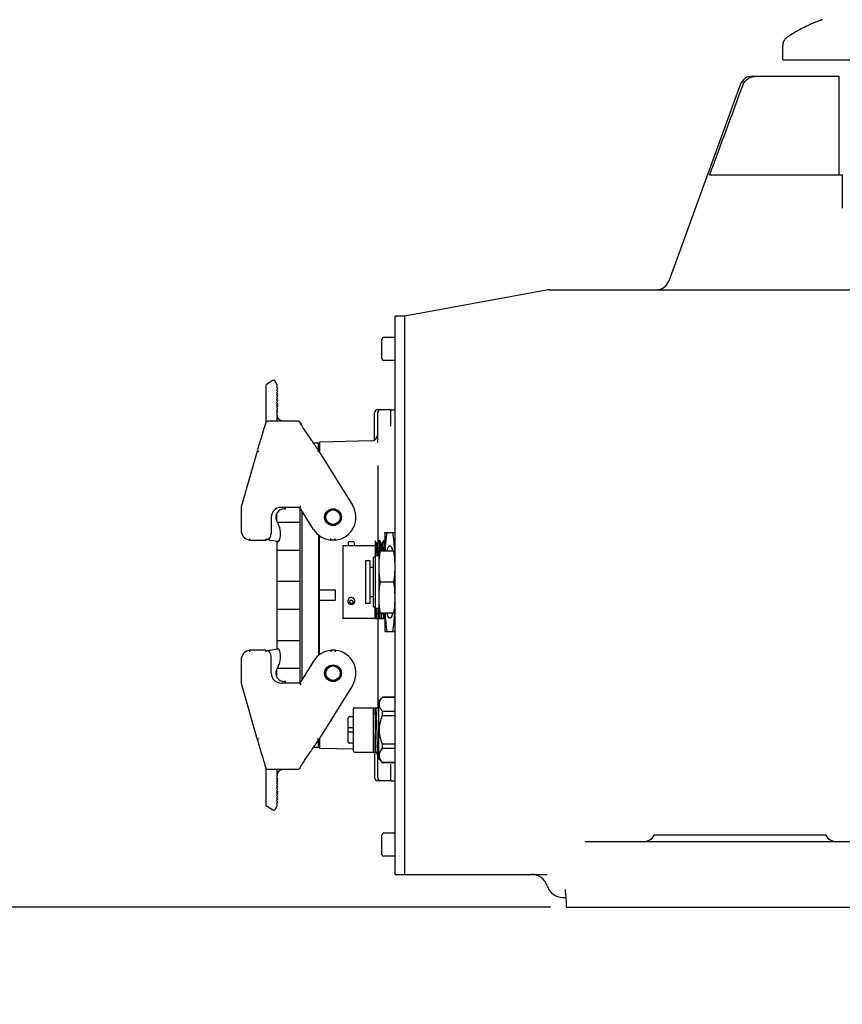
# Model space of a CAD drawing. Header units: millimetres. Extents: x 4086 to 10416, y 123 to 1549.
# Tile 85 of 99: x 9330 to 9372, y 1029 to 1079. Entities that reach past the tile are written whole.
import ezdxf

# ---------------------------------------------------------------- set-up
doc = ezdxf.new("R2010")
doc.units = ezdxf.units.MM
doc.layers.add('尺寸标注', color=7, linetype='Continuous')
doc.layers.add('运动范围', color=7, linetype='Continuous')
doc.styles.add('思源黑', font='SourceHanSansCN-Normal.ttf')
doc.dimstyles.new('尺寸标注_1_6比例中六', dxfattribs={"dimtxt": 10, "dimasz": 8, "dimexe": 2, "dimexo": 1.5, "dimgap": 1, "dimtad": 1, "dimdec": 1, "dimlfac": 6, "dimdsep": 46, "dimtxsty": '思源黑', "dimcen": 0.09, "dimadec": 0, "dimazin": 0, "dimtp": 0.01, "dimtm": 0.01, "dimtfac": 1, "dimtdec": 1, "dimtofl": 0, "dimtmove": 0, "dimatfit": 3, "dimfxl": 1, "dimtolj": 1, "dimarcsym": 0})

# ---------------------------------------------------------------- blocks, each defined once
blk = doc.blocks.new('*D861')
at = {"layer": 'Defpoints', "color": 0}
for p in [(9400.932, 1109.18), (9192.214, 1034.189), (9358.492, 1034.189)]:
    blk.add_point(p, dxfattribs=at)
at = {"layer": '尺寸标注', "color": 0, "lineweight": -2}
for p, q in [((9399.432, 1109.18), (9190.214, 1109.18)), ((9192.214, 1101.18), (9192.214, 1042.189)), ((9356.992, 1034.189), (9190.214, 1034.189))]:
    blk.add_line(p, q, dxfattribs=at)
at = {"layer": '尺寸标注', "color": 0}
for points in [[(9193.547, 1101.18), (9190.881, 1101.18), (9192.214, 1109.18)], [(9190.881, 1042.189), (9193.547, 1042.189), (9192.214, 1034.189)]]:
    blk.add_solid(points, dxfattribs=at)
at = {"layer": '尺寸标注', "color": 0, "insert": (9186.036, 1073.161), "char_height": 10, "attachment_point": 5, "rotation": 90, "style": '思源黑'}
blk.add_mtext('\\A1;450', dxfattribs=at)
blk = doc.blocks.new('*D865')
at = {"layer": 'Defpoints', "color": 0}
for p in [(9217.918, 1160.008), (9391.263, 1031.051), (9217.918, 869.238)]:
    blk.add_point(p, dxfattribs=at)
at = {"layer": '尺寸标注', "color": 0, "lineweight": -2}
for p, q in [((9217.918, 1158.508), (9217.918, 867.238)), ((9391.263, 1029.551), (9391.263, 867.238)), ((9383.263, 869.238), (9225.918, 869.238))]:
    blk.add_line(p, q, dxfattribs=at)
at = {"layer": '尺寸标注', "color": 0}
for points in [[(9225.918, 870.572), (9225.918, 867.905), (9217.918, 869.238)], [(9383.263, 867.905), (9383.263, 870.572), (9391.263, 869.238)]]:
    blk.add_solid(points, dxfattribs=at)
at = {"layer": '尺寸标注', "color": 0, "insert": (9304.794, 875.416), "char_height": 10, "attachment_point": 5, "style": '思源黑'}
blk.add_mtext('\\A1;1040.2', dxfattribs=at)
blk = doc.blocks.new('*D867')
at = {"layer": 'Defpoints', "color": 0}
for p in [(9254.849, 1109.18), (9391.263, 1031.051), (9254.849, 968.411)]:
    blk.add_point(p, dxfattribs=at)
at = {"layer": '尺寸标注', "color": 0, "lineweight": -2}
for p, q in [((9254.849, 1107.68), (9254.849, 966.411)), ((9391.263, 1029.551), (9391.263, 966.411)), ((9383.263, 968.411), (9262.849, 968.411))]:
    blk.add_line(p, q, dxfattribs=at)
at = {"layer": '尺寸标注', "color": 0}
for points in [[(9262.849, 969.745), (9262.849, 967.078), (9254.849, 968.411)], [(9383.263, 967.078), (9383.263, 969.745), (9391.263, 968.411)]]:
    blk.add_solid(points, dxfattribs=at)
at = {"layer": '尺寸标注', "color": 0, "insert": (9322.909, 974.589), "char_height": 10, "attachment_point": 5, "style": '思源黑'}
blk.add_mtext('\\A1;818.6', dxfattribs=at)
blk = doc.blocks.new('*D868')
at = {"layer": 'Defpoints', "color": 0}
for p in [(9258.635, 1074.423), (9391.263, 1031.051), (9258.635, 990.814)]:
    blk.add_point(p, dxfattribs=at)
at = {"layer": '尺寸标注', "color": 0, "lineweight": -2}
for p, q in [((9258.635, 1072.923), (9258.635, 988.814)), ((9391.263, 1029.551), (9391.263, 988.814)), ((9383.263, 990.814), (9266.635, 990.814))]:
    blk.add_line(p, q, dxfattribs=at)
at = {"layer": '尺寸标注', "color": 0}
for points in [[(9266.635, 992.147), (9266.635, 989.48), (9258.635, 990.814)], [(9383.263, 989.48), (9383.263, 992.147), (9391.263, 990.814)]]:
    blk.add_solid(points, dxfattribs=at)
at = {"layer": '尺寸标注', "color": 0, "insert": (9322.909, 996.991), "char_height": 10, "attachment_point": 5, "style": '思源黑'}
blk.add_mtext('\\A1;795.9', dxfattribs=at)

msp = doc.modelspace()

# ---------------------------------------------------------------- linework, layer by layer
at = {"layer": '运动范围', "linetype": 'Continuous'}
for p, q in [((9370.724, 1079.207), (9370.741, 1079.213)), ((9370.741, 1079.213), (9370.724, 1079.207)), ((9370.741, 1079.213), (9370.765, 1079.222)), ((9370.765, 1079.222), (9370.741, 1079.213)), ((9368.768, 1077.184), (9368.768, 1077.92)), ((9368.768, 1077.184), (9414.55, 1077.184)), ((9367.232, 1076.351), (9371.635, 1076.351)), ((9371.635, 1071.351), (9371.635, 1076.351)), ((9366.606, 1075.912), (9362.983, 1065.957)), ((9365.056, 1071.351), (9371.781, 1071.351)), ((9356.775, 1065.505), (9349.601, 1064.185)), ((9356.926, 1065.519), (9413.165, 1065.519)), ((9349.101, 1035.855), (9349.101, 1064.185)), ((9349.601, 1064.185), (9349.101, 1064.185)), ((9349.601, 1035.855), (9349.601, 1064.185)), ((9348.434, 1062.019), (9348.434, 1063.019)), ((9349.101, 1063.102), (9348.518, 1063.102)), ((9349.101, 1061.936), (9348.518, 1061.936)), ((9342.894, 1060.915), (9342.576, 1060.716)), ((9343.12, 1060.711), (9343.009, 1060.888)), ((9343.12, 1060.601), (9343.12, 1060.711)), ((9342.536, 1060.645), (9342.536, 1058.779)), ((9343.12, 1060.601), (9343.086, 1060.57)), ((9343.086, 1060.57), (9343.15, 1060.501)), ((9343.15, 1060.501), (9343.086, 1060.442)), ((9343.086, 1060.442), (9343.15, 1060.373)), ((9343.15, 1060.373), (9343.086, 1060.314)), ((9343.086, 1060.314), (9343.15, 1060.244)), ((9343.15, 1060.244), (9343.086, 1060.186)), ((9343.086, 1060.186), (9343.15, 1060.116)), ((9343.15, 1060.116), (9343.086, 1060.057)), ((9343.086, 1060.057), (9343.15, 1059.988)), ((9343.15, 1059.988), (9343.086, 1059.929)), ((9343.086, 1059.929), (9343.15, 1059.859)), ((9343.15, 1059.859), (9343.086, 1059.801)), ((9343.086, 1059.801), (9343.15, 1059.731)), ((9343.15, 1059.731), (9343.086, 1059.672)), ((9343.086, 1059.672), (9343.15, 1059.603)), ((9343.15, 1059.603), (9343.086, 1059.544)), ((9343.086, 1059.544), (9343.15, 1059.474)), ((9343.15, 1059.474), (9343.086, 1059.416)), ((9343.086, 1059.416), (9343.15, 1059.346)), ((9343.15, 1059.346), (9343.086, 1059.287)), ((9343.086, 1059.287), (9343.12, 1059.251)), ((9343.12, 1059.154), (9343.12, 1059.251)), ((9343.121, 1059.155), (9343.12, 1059.178)), ((9348.051, 1057.891), (9348.051, 1059.269)), ((9348.218, 1059.436), (9348.884, 1059.436)), ((9348.218, 1057.748), (9348.218, 1059.269)), ((9348.884, 1058.602), (9348.884, 1059.434)), ((9348.884, 1059.434), (9349.101, 1059.434)), ((9342.505, 1058.671), (9342.488, 1058.613)), ((9342.518, 1058.715), (9342.505, 1058.671)), ((9342.525, 1058.739), (9342.514, 1058.702)), ((9342.534, 1058.77), (9342.525, 1058.739)), ((9342.536, 1058.776), (9342.534, 1058.77)), ((9342.573, 1058.83), (9342.554, 1058.813)), ((9342.599, 1058.842), (9342.573, 1058.83)), ((9342.619, 1058.844), (9342.599, 1058.842)), ((9344.203, 1058.844), (9342.619, 1058.844)), ((9343.214, 1058.947), (9343.202, 1058.96)), ((9343.225, 1058.935), (9343.213, 1058.947)), ((9343.237, 1058.924), (9343.225, 1058.936)), ((9343.25, 1058.914), (9343.237, 1058.924)), ((9343.263, 1058.905), (9343.25, 1058.914)), ((9343.275, 1058.896), (9343.262, 1058.905)), ((9343.288, 1058.889), (9343.275, 1058.897)), ((9343.301, 1058.882), (9343.288, 1058.889)), ((9343.314, 1058.875), (9343.301, 1058.882)), ((9343.326, 1058.87), (9343.313, 1058.876)), ((9343.339, 1058.865), (9343.326, 1058.87)), ((9343.352, 1058.861), (9343.338, 1058.865)), ((9343.364, 1058.857), (9343.351, 1058.861)), ((9343.377, 1058.853), (9343.363, 1058.857)), ((9343.389, 1058.851), (9343.375, 1058.854)), ((9343.401, 1058.849), (9343.388, 1058.851)), ((9343.413, 1058.847), (9343.4, 1058.849)), ((9343.424, 1058.846), (9343.412, 1058.847)), ((9343.435, 1058.845), (9343.423, 1058.846)), ((9343.445, 1058.844), (9343.434, 1058.845)), ((9343.451, 1058.844), (9343.443, 1058.844)), ((9343.453, 1058.844), (9343.45, 1058.844)), ((9344.27, 1058.811), (9344.25, 1058.83)), ((9344.286, 1058.775), (9344.285, 1058.78)), ((9344.287, 1058.768), (9344.287, 1058.769)), ((9344.291, 1058.756), (9344.289, 1058.76)), ((9344.345, 1058.715), (9344.307, 1058.722)), ((9344.345, 1058.658), (9344.345, 1058.715)), ((9342.355, 1058.167), (9342.329, 1058.08)), ((9342.38, 1058.248), (9342.355, 1058.167)), ((9342.413, 1058.359), (9342.38, 1058.248)), ((9342.488, 1058.613), (9342.432, 1058.426)), ((9344.471, 1058.466), (9344.441, 1058.511)), ((9344.504, 1058.418), (9344.471, 1058.466)), ((9344.655, 1058.196), (9344.504, 1058.418)), ((9344.614, 1058.256), (9344.594, 1058.284)), ((9344.697, 1058.133), (9344.655, 1058.196)), ((9342.329, 1058.08), (9342.301, 1057.988)), ((9344.813, 1057.964), (9344.697, 1058.133)), ((9344.955, 1057.753), (9345.218, 1057.753)), ((9345.218, 1057.344), (9345.218, 1057.753)), ((9347.893, 1057.847), (9345.26, 1057.778)), ((9345.26, 1057.778), (9345.26, 1057.286)), ((9342.104, 1057.336), (9341.305, 1054.548)), ((9342.114, 1057.368), (9342.104, 1057.336)), ((9342.104, 1057.336), (9342.184, 1057.312)), ((9342.142, 1057.462), (9342.114, 1057.368)), ((9342.193, 1057.63), (9342.142, 1057.462)), ((9345.194, 1057.39), (9345.158, 1057.446)), ((9345.229, 1057.336), (9345.158, 1057.292)), ((9345.218, 1057.352), (9345.194, 1057.39)), ((9345.26, 1057.561), (9345.218, 1057.561)), ((9345.229, 1057.336), (9345.218, 1057.352)), ((9345.229, 1057.336), (9346.941, 1054.596)), ((9348.218, 1056.606), (9348.218, 1052.675)), ((9341.285, 1054.411), (9341.285, 1053.312)), ((9343.093, 1053.806), (9343.093, 1054.161)), ((9344.263, 1054.478), (9343.318, 1054.478)), ((9343.469, 1054.398), (9343.535, 1054.398)), ((9343.535, 1054.398), (9343.536, 1054.478)), ((9344.962, 1053.36), (9344.263, 1054.478)), ((9344.285, 1045.597), (9344.285, 1054.444)), ((9344.369, 1054.308), (9344.369, 1045.732)), ((9342.818, 1053.978), (9342.818, 1053.145)), ((9343.09, 1053.806), (9343.175, 1053.624)), ((9343.127, 1053.728), (9344.285, 1053.728)), ((9348.572, 1053.167), (9348.581, 1053.201)), ((9348.572, 1053.167), (9348.572, 1052.27)), ((9348.581, 1053.201), (9349.092, 1053.201)), ((9349.101, 1053.167), (9349.092, 1053.201)), ((9341.708, 1052.818), (9342.548, 1052.818)), ((9343.147, 1052.75), (9342.756, 1052.802)), ((9343.093, 1052.757), (9343.093, 1047.284)), ((9343.239, 1052.811), (9343.244, 1052.829)), ((9345.218, 1053.08), (9345.218, 1046.96)), ((9345.26, 1046.993), (9345.26, 1053.047)), ((9346.07, 1052.818), (9345.833, 1052.818)), ((9346.714, 1052.683), (9346.714, 1052.539)), ((9347.002, 1052.725), (9346.756, 1052.725)), ((9347.044, 1052.539), (9347.044, 1052.683)), ((9348.081, 1052.761), (9348.093, 1052.782)), ((9348.081, 1052.761), (9348.081, 1052.006)), ((9348.093, 1052.782), (9348.094, 1052.782)), ((9348.173, 1052.644), (9348.094, 1052.782)), ((9348.291, 1052.802), (9348.201, 1052.646)), ((9348.293, 1052.803), (9348.291, 1052.802)), ((9348.316, 1052.803), (9348.293, 1052.803)), ((9348.293, 1052.803), (9348.293, 1052.803)), ((9348.316, 1052.803), (9348.317, 1052.802)), ((9348.408, 1052.644), (9348.317, 1052.802)), ((9348.527, 1052.802), (9348.436, 1052.646)), ((9348.528, 1052.803), (9348.527, 1052.802)), ((9348.551, 1052.803), (9348.528, 1052.803)), ((9348.528, 1052.803), (9348.528, 1052.803)), ((9348.551, 1052.803), (9348.552, 1052.802)), ((9348.572, 1052.768), (9348.552, 1052.802)), ((9343.093, 1052.312), (9344.285, 1052.312)), ((9346.455, 1052.539), (9346.455, 1048.835)), ((9346.455, 1052.539), (9348.039, 1052.539)), ((9348.105, 1052.368), (9348.105, 1052.02)), ((9348.172, 1052.645), (9348.201, 1052.645)), ((9348.268, 1052.27), (9348.268, 1049.104)), ((9348.268, 1052.27), (9349.101, 1052.27)), ((9348.407, 1052.645), (9348.437, 1052.645)), ((9347.593, 1051.77), (9347.593, 1049.604)), ((9347.843, 1051.77), (9347.593, 1051.77)), ((9347.843, 1049.604), (9347.843, 1051.77)), ((9347.993, 1051.918), (9348.095, 1052.02)), ((9347.993, 1051.918), (9347.993, 1049.456)), ((9348.095, 1052.02), (9348.095, 1049.354)), ((9348.268, 1052.02), (9348.095, 1052.02)), ((9347.993, 1051.433), (9347.843, 1051.433)), ((9343.093, 1050.729), (9344.285, 1050.729)), ((9349.035, 1050.687), (9348.333, 1050.687)), ((9345.26, 1050.291), (9346.06, 1050.291)), ((9346.06, 1050.291), (9346.06, 1049.749)), ((9346.06, 1049.749), (9345.26, 1049.749)), ((9346.714, 1049.689), (9346.714, 1049.761)), ((9347.044, 1049.761), (9347.044, 1049.689)), ((9347.993, 1049.941), (9347.843, 1049.941)), ((9343.093, 1049.312), (9344.285, 1049.312)), ((9347.843, 1049.604), (9347.593, 1049.604)), ((9347.993, 1049.456), (9348.095, 1049.354)), ((9348.081, 1048.82), (9348.081, 1049.368)), ((9348.268, 1049.354), (9348.095, 1049.354)), ((9348.039, 1048.835), (9346.455, 1048.835)), ((9348.572, 1048.82), (9348.071, 1048.82)), ((9348.218, 1048.82), (9348.218, 1044.313)), ((9349.101, 1049.104), (9348.268, 1049.104)), ((9348.572, 1049.104), (9348.572, 1048.206)), ((9348.572, 1048.206), (9348.581, 1048.173)), ((9348.581, 1048.173), (9349.092, 1048.173)), ((9349.101, 1048.206), (9349.092, 1048.173)), ((9343.093, 1047.729), (9344.285, 1047.729)), ((9342.548, 1047.223), (9341.708, 1047.223)), ((9342.756, 1047.238), (9343.147, 1047.291)), ((9343.244, 1047.212), (9343.239, 1047.23)), ((9346.07, 1047.223), (9345.833, 1047.223)), ((9341.285, 1046.729), (9341.285, 1045.63)), ((9342.818, 1046.062), (9342.818, 1046.896)), ((9344.962, 1046.681), (9344.263, 1045.562)), ((9343.175, 1046.417), (9343.09, 1046.234)), ((9343.093, 1045.88), (9343.093, 1046.234)), ((9343.127, 1046.312), (9344.285, 1046.312)), ((9341.305, 1045.492), (9342.104, 1042.705)), ((9344.263, 1045.562), (9343.318, 1045.562)), ((9343.535, 1045.642), (9343.469, 1045.642)), ((9343.536, 1045.562), (9343.535, 1045.642)), ((9344.263, 1045.562), (9344.31, 1045.479)), ((9346.941, 1045.444), (9345.229, 1042.705)), ((9348.468, 1044.854), (9348.268, 1044.654)), ((9348.468, 1044.85), (9348.468, 1044.854)), ((9349.101, 1044.854), (9348.468, 1044.854)), ((9348.468, 1044.85), (9349.101, 1044.85)), ((9346.989, 1042.113), (9346.989, 1044.263)), ((9347.039, 1044.313), (9348.268, 1044.313)), ((9348.005, 1042.063), (9348.005, 1044.313)), ((9348.268, 1041.721), (9348.268, 1044.654)), ((9346.722, 1042.571), (9346.722, 1043.804)), ((9346.989, 1043.854), (9346.772, 1043.854)), ((9348.468, 1043.914), (9348.468, 1044.123)), ((9349.101, 1044.123), (9348.468, 1044.123)), ((9348.468, 1043.914), (9349.101, 1043.914)), ((9346.722, 1043.304), (9346.989, 1043.304)), ((9348.092, 1043.304), (9348.095, 1043.071)), ((9348.185, 1043.071), (9348.178, 1043.305)), ((9342.184, 1042.728), (9342.104, 1042.705)), ((9342.104, 1042.705), (9342.114, 1042.672)), ((9342.114, 1042.672), (9342.166, 1042.499)), ((9345.158, 1042.749), (9345.229, 1042.705)), ((9345.194, 1042.651), (9345.218, 1042.688)), ((9345.218, 1042.688), (9345.229, 1042.705)), ((9345.218, 1042.288), (9345.218, 1042.688)), ((9345.26, 1042.754), (9345.26, 1042.263)), ((9346.989, 1043.071), (9346.722, 1043.071)), ((9348.095, 1043.071), (9348.097, 1042.949)), ((9348.097, 1042.063), (9348.097, 1042.949)), ((9342.166, 1042.499), (9342.222, 1042.313)), ((9342.258, 1042.195), (9342.309, 1042.029)), ((9345.218, 1042.288), (9344.955, 1042.288)), ((9345.26, 1042.479), (9345.218, 1042.479)), ((9345.26, 1042.263), (9346.989, 1042.218)), ((9346.989, 1042.521), (9346.772, 1042.521)), ((9348.468, 1042.252), (9348.468, 1042.461)), ((9349.101, 1042.461), (9348.468, 1042.461)), ((9348.468, 1042.252), (9349.101, 1042.252)), ((9342.309, 1042.029), (9342.339, 1041.926)), ((9342.339, 1041.926), (9342.368, 1041.83)), ((9344.512, 1041.634), (9344.662, 1041.856)), ((9344.662, 1041.856), (9344.704, 1041.918)), ((9344.818, 1042.085), (9344.867, 1042.156)), ((9347.039, 1042.063), (9348.268, 1042.063)), ((9348.051, 1042.063), (9348.051, 1040.771)), ((9348.218, 1040.771), (9348.218, 1042.063)), ((9348.468, 1041.521), (9348.268, 1041.721)), ((9342.469, 1041.492), (9342.477, 1041.463)), ((9342.477, 1041.463), (9342.499, 1041.391)), ((9342.499, 1041.391), (9342.511, 1041.352)), ((9342.511, 1041.352), (9342.52, 1041.321)), ((9342.515, 1041.335), (9342.529, 1041.287)), ((9342.529, 1041.287), (9342.534, 1041.272)), ((9342.534, 1041.272), (9342.535, 1041.265)), ((9342.535, 1041.265), (9342.537, 1041.259)), ((9342.536, 1041.262), (9342.536, 1039.396)), ((9342.554, 1041.227), (9342.574, 1041.209)), ((9342.619, 1041.196), (9344.203, 1041.196)), ((9344.203, 1041.196), (9344.224, 1041.199)), ((9344.224, 1041.199), (9344.25, 1041.21)), ((9344.25, 1041.21), (9344.269, 1041.228)), ((9344.257, 1041.217), (9344.263, 1041.223)), ((9344.307, 1041.319), (9344.312, 1041.328)), ((9344.395, 1041.46), (9344.421, 1041.499)), ((9344.421, 1041.499), (9344.449, 1041.541)), ((9344.449, 1041.541), (9344.479, 1041.586)), ((9344.479, 1041.586), (9344.512, 1041.634)), ((9348.468, 1041.521), (9348.468, 1041.526)), ((9349.101, 1041.526), (9348.468, 1041.526)), ((9349.101, 1041.521), (9348.468, 1041.521)), ((9348.884, 1040.606), (9348.884, 1041.439)), ((9343.12, 1040.79), (9343.086, 1040.753)), ((9343.086, 1040.753), (9343.15, 1040.695)), ((9343.15, 1040.695), (9343.086, 1040.625)), ((9343.12, 1040.886), (9343.12, 1040.894)), ((9343.12, 1040.79), (9343.12, 1040.863)), ((9343.121, 1040.887), (9343.124, 1040.904)), ((9343.121, 1040.881), (9343.121, 1040.887)), ((9343.123, 1040.899), (9343.126, 1040.916)), ((9343.086, 1040.625), (9343.15, 1040.566)), ((9343.15, 1040.566), (9343.086, 1040.497)), ((9343.086, 1040.497), (9343.15, 1040.438)), ((9343.15, 1040.438), (9343.086, 1040.368)), ((9343.086, 1040.368), (9343.15, 1040.31)), ((9343.15, 1040.31), (9343.086, 1040.24)), ((9343.086, 1040.24), (9343.15, 1040.181)), ((9343.15, 1040.181), (9343.086, 1040.112)), ((9348.884, 1040.605), (9348.218, 1040.605)), ((9348.884, 1040.606), (9349.101, 1040.606)), ((9343.086, 1040.112), (9343.15, 1040.053)), ((9343.15, 1040.053), (9343.086, 1039.983)), ((9343.086, 1039.983), (9343.15, 1039.925)), ((9343.15, 1039.925), (9343.086, 1039.855)), ((9343.086, 1039.855), (9343.15, 1039.796)), ((9343.15, 1039.796), (9343.086, 1039.727)), ((9343.086, 1039.727), (9343.15, 1039.668)), ((9343.15, 1039.668), (9343.086, 1039.598)), ((9342.576, 1039.325), (9342.894, 1039.126)), ((9343.009, 1039.152), (9343.12, 1039.329)), ((9343.086, 1039.598), (9343.15, 1039.54)), ((9343.15, 1039.54), (9343.086, 1039.47)), ((9343.086, 1039.47), (9343.12, 1039.439)), ((9343.12, 1039.329), (9343.12, 1039.439)), ((9348.434, 1036.855), (9348.434, 1037.855)), ((9349.101, 1037.938), (9348.518, 1037.938)), ((9362.266, 1037.855), (9370.932, 1037.855)), ((9358.72, 1037.522), (9424.842, 1037.522)), ((9349.101, 1036.772), (9348.518, 1036.772)), ((9349.101, 1035.855), (9356.809, 1035.855)), ((9357.607, 1034.689), (9357.758, 1034.689)), ((9357.724, 1035.086), (9357.724, 1035.088)), ((9357.724, 1035.088), (9357.733, 1035.005)), ((9357.778, 1034.189), (9372.932, 1034.189))]:
    msp.add_line(p, q, dxfattribs=at)
for points in [[(9343.132, 1059.096), (9343.126, 1059.123), (9343.123, 1059.141), (9343.121, 1059.155)], [(9342.554, 1058.813), (9342.544, 1058.797), (9342.54, 1058.788), (9342.537, 1058.781), (9342.536, 1058.776)], [(9343.151, 1059.041), (9343.142, 1059.063), (9343.134, 1059.088), (9343.128, 1059.114), (9343.124, 1059.136)], [(9343.191, 1058.973), (9343.181, 1058.988), (9343.17, 1059.004), (9343.161, 1059.021), (9343.151, 1059.042), (9343.141, 1059.067), (9343.132, 1059.096)], [(9343.202, 1058.96), (9343.191, 1058.974), (9343.18, 1058.989), (9343.17, 1059.005), (9343.16, 1059.022)], [(9344.25, 1058.83), (9344.224, 1058.842), (9344.203, 1058.844)], [(9344.285, 1058.78), (9344.281, 1058.792), (9344.27, 1058.811)], [(9344.287, 1058.769), (9344.286, 1058.77), (9344.286, 1058.771), (9344.286, 1058.775)], [(9344.289, 1058.76), (9344.288, 1058.763), (9344.288, 1058.766), (9344.287, 1058.768)], [(9344.296, 1058.745), (9344.293, 1058.751), (9344.291, 1058.756)], [(9344.308, 1058.72), (9344.303, 1058.729), (9344.299, 1058.737), (9344.296, 1058.745)], [(9344.345, 1058.658), (9344.336, 1058.672), (9344.328, 1058.686), (9344.32, 1058.698), (9344.314, 1058.71), (9344.308, 1058.72)], [(9344.376, 1058.609), (9344.365, 1058.626), (9344.355, 1058.642), (9344.345, 1058.658)], [(9342.432, 1058.426), (9342.423, 1058.393), (9342.413, 1058.359)], [(9344.441, 1058.511), (9344.413, 1058.552), (9344.4, 1058.572), (9344.388, 1058.591), (9344.376, 1058.609)], [(9342.301, 1057.988), (9342.241, 1057.79), (9342.193, 1057.63)], [(9344.912, 1057.817), (9344.887, 1057.855), (9344.862, 1057.892), (9344.813, 1057.964)], [(9345.158, 1057.446), (9345.129, 1057.489), (9345.101, 1057.533), (9345.073, 1057.575), (9345.045, 1057.617), (9345.018, 1057.658), (9344.991, 1057.699), (9344.965, 1057.739), (9344.912, 1057.817)], [(9342.222, 1042.313), (9342.241, 1042.253), (9342.258, 1042.195)], [(9344.867, 1042.156), (9344.892, 1042.193), (9344.917, 1042.23), (9344.942, 1042.268), (9344.968, 1042.307), (9344.994, 1042.346), (9345.021, 1042.387), (9345.048, 1042.427), (9345.075, 1042.469), (9345.103, 1042.51), (9345.13, 1042.553), (9345.158, 1042.596), (9345.194, 1042.651)], [(9342.368, 1041.83), (9342.407, 1041.7), (9342.419, 1041.661), (9342.43, 1041.623), (9342.441, 1041.587), (9342.469, 1041.492)], [(9344.704, 1041.918), (9344.749, 1041.983), (9344.818, 1042.085)], [(9342.537, 1041.259), (9342.54, 1041.253), (9342.544, 1041.243), (9342.554, 1041.227)], [(9342.574, 1041.209), (9342.6, 1041.198), (9342.619, 1041.196)], [(9343.134, 1040.951), (9343.142, 1040.976), (9343.15, 1040.998), (9343.16, 1041.017), (9343.17, 1041.036), (9343.181, 1041.053), (9343.192, 1041.069), (9343.205, 1041.084), (9343.218, 1041.098), (9343.231, 1041.111), (9343.245, 1041.122), (9343.259, 1041.133), (9343.274, 1041.143), (9343.289, 1041.152), (9343.304, 1041.16), (9343.319, 1041.168), (9343.334, 1041.174), (9343.35, 1041.179), (9343.365, 1041.184), (9343.379, 1041.188), (9343.394, 1041.191), (9343.408, 1041.193), (9343.421, 1041.195), (9343.434, 1041.196), (9343.444, 1041.196), (9343.451, 1041.196), (9343.453, 1041.196)], [(9344.269, 1041.228), (9344.28, 1041.247), (9344.284, 1041.259), (9344.286, 1041.265), (9344.286, 1041.269)], [(9344.276, 1041.24), (9344.28, 1041.247), (9344.284, 1041.259)], [(9344.286, 1041.269), (9344.286, 1041.27), (9344.287, 1041.271), (9344.287, 1041.272), (9344.287, 1041.274), (9344.288, 1041.277), (9344.289, 1041.28), (9344.291, 1041.284), (9344.293, 1041.289), (9344.295, 1041.295), (9344.299, 1041.302)], [(9344.299, 1041.302), (9344.302, 1041.31), (9344.307, 1041.319)], [(9344.312, 1041.328), (9344.319, 1041.339), (9344.326, 1041.351), (9344.333, 1041.364), (9344.342, 1041.378), (9344.351, 1041.393), (9344.361, 1041.408), (9344.372, 1041.425), (9344.383, 1041.442), (9344.395, 1041.46)], [(9343.124, 1040.904), (9343.127, 1040.925), (9343.134, 1040.951)], [(9357.733, 1035.005), (9357.757, 1034.714), (9357.774, 1034.339), (9357.778, 1034.189)]]:
    msp.add_lwpolyline(points, dxfattribs=at)
for centre, radius in [((9345.951, 1053.978), 0.425), ((9345.951, 1053.978), 0.4), ((9345.951, 1053.978), 0.367), ((9345.951, 1046.062), 0.425), ((9345.951, 1046.062), 0.4), ((9345.951, 1046.062), 0.367)]:
    msp.add_circle(centre, radius, dxfattribs=at)
for centre, radius, start, end in [((9416.26, 1109.18), 211.961, 290, 150), ((9416.26, 1109.18), 161.411, 107.5649, 192.4351), ((9374.024, 1070.263), 9.533, 111.2935, 112.1368), ((9374.022, 1070.268), 9.528, 111.2932, 112.1371), ((9373.975, 1070.389), 9.398, 110.816, 111.2906), ((9373.97, 1070.401), 9.385, 110.8157, 111.2911), ((9373.983, 1070.369), 9.419, 110.5829, 110.8191), ((9373.98, 1070.376), 9.412, 110.5827, 110.8194), ((9373.907, 1070.57), 9.205, 110.2338, 110.5808), ((9373.907, 1070.57), 9.204, 110.2337, 110.5811), ((9373.571, 1071.376), 8.332, 118.367, 119.6001), ((9373.572, 1071.374), 8.334, 115.8674, 118.3669), ((9373.573, 1071.372), 8.336, 112.1376, 115.8668), ((9369.268, 1077.919), 0.501, 146.006, 157.3243), ((9369.268, 1077.919), 0.5, 138.8455, 145.9963), ((9369.267, 1077.92), 0.499, 134.6605, 138.8451), ((9369.269, 1077.918), 0.501, 123.3471, 134.6477), ((9373.574, 1071.372), 8.336, 119.6005, 123.3301), ((9369.269, 1077.919), 0.501, 168.6809, 179.9836), ((9369.267, 1077.92), 0.499, 164.5297, 168.6682), ((9369.268, 1077.919), 0.5, 157.334, 164.5292), ((9367.232, 1075.684), 0.667, 90, 160), ((9362.356, 1066.185), 0.667, 270, 340), ((9356.926, 1064.685), 0.833, 90, 100.4207), ((9348.518, 1063.019), 0.0833, 90, 180), ((9348.518, 1062.019), 0.0833, 180, 270), ((9342.62, 1060.645), 0.0833, 122, 180), ((9342.938, 1060.844), 0.0833, 32, 122), ((9348.218, 1059.269), 0.167, 90, 180), ((9348.384, 1059.269), 0.167, 90, 180), ((9347.884, 1058.18), 0.333, 271.5, 0), ((9341.785, 1054.411), 0.5, 164, 180), ((9343.318, 1053.978), 0.5, 90, 180), ((9343.468, 1053.982), 0.417, 89.9238, 204.9238), ((9345.951, 1053.978), 1.167, 275.8224, 32), ((9341.785, 1053.312), 0.5, 180, 261.1014), ((9342.117, 1053.132), 1.167, 344.9238, 24.9238), ((9345.951, 1053.978), 1.167, 212, 264.1778), ((9342.485, 1053.145), 0.333, 280.9041, 0), ((9342.767, 1052.885), 0.0833, 185.2501, 262.3238), ((9343.158, 1052.832), 0.0833, 262.3238, 344.9238), ((9346.756, 1052.683), 0.0423, 90, 180), ((9347.002, 1052.683), 0.0423, 0, 90), ((9346.881, 1054.424), 1.89, 266.4566, 266.5917), ((9346.879, 1054.387), 1.853, 266.5911, 267.106), ((9346.88, 1054.405), 1.871, 267.1068, 267.548), ((9346.879, 1054.383), 1.849, 267.5468, 267.9531), ((9346.879, 1054.392), 1.858, 267.9548, 268.35), ((9346.879, 1054.377), 1.843, 268.3475, 268.9448), ((9346.879, 1054.393), 1.859, 268.9479, 269.9972), ((9346.879, 1054.394), 1.86, 270.0033, 271.0517), ((9346.879, 1054.388), 1.854, 271.057, 271.6508), ((9346.879, 1054.385), 1.851, 271.6493, 272.046), ((9346.878, 1054.39), 1.856, 272.0478, 272.4518), ((9346.878, 1054.402), 1.868, 272.4511, 272.8937), ((9346.879, 1054.39), 1.856, 272.8945, 273.4085), ((9346.876, 1054.432), 1.898, 273.4086, 273.5431), ((9348.039, 1052.581), 0.0423, 270, 0), ((9296.69, 1050.887), 51.437, 1.2662, 1.6502), ((9346.837, 1049.689), 0.123, 179.4799, 180.0017), ((9346.856, 1049.752), 0.145, 138.5714, 143.1023), ((9346.859, 1049.75), 0.148, 137.8185, 138.5853), ((9346.862, 1049.746), 0.153, 131.352, 137.7799), ((9346.856, 1049.689), 0.0769, 188.3468, 200.5524), ((9346.902, 1049.689), 0.0766, 339.4248, 351.6947), ((9346.896, 1049.747), 0.152, 42.1965, 48.6827), ((9346.899, 1049.75), 0.148, 41.4027, 42.1836), ((9346.901, 1049.752), 0.145, 36.6525, 41.4179), ((9346.908, 1049.756), 0.137, 26.8255, 36.7013), ((9346.908, 1049.689), 0.136, 343.7849, 359.4272), ((9346.92, 1049.689), 0.124, 359.4816, 0), ((9385.023, 1050.288), 36.776, 181.4624, 181.8496), ((9348.039, 1048.793), 0.0423, 40.4857, 90), ((9375.073, 1049.789), 26.699, 181.4807, 182.0803), ((9341.785, 1046.729), 0.5, 98.8987, 180), ((9342.485, 1046.896), 0.333, 0, 79.0959), ((9342.767, 1047.156), 0.0833, 97.6762, 174.7499), ((9343.158, 1047.208), 0.0833, 15.0762, 97.6762), ((9342.117, 1046.908), 1.167, 335.0762, 15.0762), ((9345.951, 1046.062), 1.167, 95.8222, 148), ((9345.951, 1046.062), 1.167, 328, 84.1778), ((9343.468, 1046.059), 0.417, 155.0762, 270.0762), ((9343.318, 1046.062), 0.5, 180, 270), ((9341.785, 1045.63), 0.5, 180, 196), ((9347.039, 1044.263), 0.05, 90, 180), ((9346.772, 1043.804), 0.05, 90, 180), ((9346.772, 1042.571), 0.05, 180, 270), ((9347.039, 1042.113), 0.05, 180, 270), ((9347.884, 1041.861), 0.333, 0, 37.5904), ((9343.453, 1040.863), 0.333, 175.9509, 180), ((9348.218, 1040.771), 0.167, 180, 270), ((9348.384, 1040.771), 0.167, 180, 270), ((9342.62, 1039.396), 0.0833, 180, 238), ((9342.938, 1039.196), 0.0833, 238, 328), ((9348.518, 1037.855), 0.0833, 90, 180), ((9361.689, 1038.188), 0.667, 270, 330), ((9371.509, 1038.188), 0.667, 210, 270), ((9348.518, 1036.855), 0.0833, 180, 270), ((9356.017, 1035.022), 0.833, 17.4576, 90), ((9357.607, 1035.522), 0.833, 197.4576, 270)]:
    msp.add_arc(centre, radius, start, end, dxfattribs=at)
for centre, major_axis, ratio, start_param, end_param in [((9391.263, 1147.933), (0, 563.116), 0.034921, 1.707216, 1.710263), ((9348.834, 1052.285), (0, 0.227), 0.57735, 4.647552, 7.918813), ((9348.834, 1049.089), (0, 0.227), 0.57735, 1.505959, 4.77722)]:
    msp.add_ellipse(centre, major_axis=major_axis, ratio=ratio, start_param=start_param, end_param=end_param, dxfattribs=at)
for points, knots in [([(9366.736, 1075.903), (9366.786, 1076.039), (9366.992, 1076.282), (9367.293, 1076.351), (9367.439, 1076.351)], [0, 0, 0, 0, 15710.956654, 31489.707284, 31489.707284, 31489.707284, 31489.707284]), ([(9343.12, 1058.844), (9343.122, 1058.843), (9343.119, 1058.852), (9343.12, 1058.858), (9343.119, 1058.874), (9343.12, 1058.899), (9343.12, 1058.937), (9343.12, 1058.983), (9343.12, 1059.056), (9343.12, 1059.114), (9343.12, 1059.154)], [0, 0, 0, 0, 1985.578304, 4449.233875, 7869.181674, 17441.109546, 30374.803552, 46202.400708, 64374.213335, 105155.744267, 105155.744267, 105155.744267, 105155.744267]), ([(9344.31, 1054.561), (9344.304, 1054.551), (9344.289, 1054.523), (9344.274, 1054.495), (9344.263, 1054.478)], [0, 0, 0, 0, 11522.842497, 31855.690018, 31855.690018, 31855.690018, 31855.690018]), ([(9348.685, 1053.201), (9348.661, 1053.047), (9348.62, 1052.737), (9348.596, 1052.426), (9348.589, 1052.27)], [0, 0, 0, 0, 16014.035259, 32005.451178, 32005.451178, 32005.451178, 32005.451178]), ([(9349.084, 1052.27), (9349.077, 1052.426), (9349.053, 1052.737), (9349.012, 1053.047), (9348.988, 1053.201)], [0, 0, 0, 0, 15995.863289, 32014.35221, 32014.35221, 32014.35221, 32014.35221]), ([(9341.715, 1052.901), (9341.713, 1052.881), (9341.713, 1052.853), (9341.709, 1052.826), (9341.708, 1052.818)], [0, 0, 0, 0, 22484.085878, 31869.226533, 31869.226533, 31869.226533, 31869.226533]), ([(9342.54, 1052.901), (9342.542, 1052.881), (9342.542, 1052.853), (9342.546, 1052.826), (9342.548, 1052.818)], [0, 0, 0, 0, 22471.216293, 31885.149693, 31885.149693, 31885.149693, 31885.149693]), ([(9345.833, 1052.818), (9345.833, 1052.82), (9345.836, 1052.847), (9345.836, 1052.875), (9345.837, 1052.901)], [0, 0, 0, 0, 2444.228397, 31948.598545, 31948.598545, 31948.598545, 31948.598545]), ([(9346.07, 1052.818), (9346.069, 1052.82), (9346.065, 1052.847), (9346.067, 1052.875), (9346.065, 1052.901)], [0, 0, 0, 0, 2460.969988, 31953.064787, 31953.064787, 31953.064787, 31953.064787]), ([(9348.094, 1052.782), (9348.094, 1052.782), (9348.094, 1052.781), (9348.094, 1052.779), (9348.095, 1052.776), (9348.095, 1052.773), (9348.096, 1052.769), (9348.096, 1052.761), (9348.097, 1052.75), (9348.097, 1052.735), (9348.098, 1052.716), (9348.099, 1052.695), (9348.1, 1052.67), (9348.1, 1052.642), (9348.101, 1052.599), (9348.103, 1052.538), (9348.104, 1052.457), (9348.105, 1052.399), (9348.105, 1052.368)], [0, 0, 0, 0, 542.25887, 1466.940662, 2781.634306, 4488.052798, 6586.260989, 9075.81294, 15226.075428, 22932.323459, 32184.505227, 42965.401325, 55256.549671, 69039.317231, 84292.749986, 119117.271205, 159526.030403, 205227.724149, 205227.724149, 205227.724149, 205227.724149]), ([(9348.294, 1052.802), (9348.294, 1052.802), (9348.293, 1052.803), (9348.293, 1052.803), (9348.293, 1052.803)], [0, 0, 0, 0, 10658.995519, 31997.292952, 31997.292952, 31997.292952, 31997.292952]), ([(9348.32, 1052.271), (9348.319, 1052.309), (9348.317, 1052.382), (9348.313, 1052.484), (9348.31, 1052.573), (9348.307, 1052.638), (9348.305, 1052.683), (9348.304, 1052.712), (9348.302, 1052.736), (9348.3, 1052.757), (9348.299, 1052.774), (9348.297, 1052.787), (9348.296, 1052.795), (9348.295, 1052.8), (9348.294, 1052.801), (9348.294, 1052.802)], [0, 0, 0, 0, 35937.304916, 67929.245236, 95731.76816, 119145.64731, 129148.889956, 137991.59608, 145659.754951, 152139.689612, 157418.485765, 161488.958851, 164352.157522, 165334.983985, 166025.578002, 166025.578002, 166025.578002, 166025.578002]), ([(9348.317, 1052.802), (9348.318, 1052.802), (9348.318, 1052.8), (9348.319, 1052.797), (9348.32, 1052.793), (9348.321, 1052.786), (9348.322, 1052.775), (9348.324, 1052.758), (9348.325, 1052.738), (9348.327, 1052.713), (9348.329, 1052.685), (9348.33, 1052.653), (9348.332, 1052.618), (9348.334, 1052.563), (9348.337, 1052.486), (9348.34, 1052.384), (9348.342, 1052.311), (9348.343, 1052.273)], [0, 0, 0, 0, 742.901028, 1823.204902, 3249.528316, 5024.894624, 9625.955369, 15627.343749, 23023.197762, 31799.397397, 41939.495876, 53426.659928, 66241.158635, 80357.123242, 112386.201728, 149279.576904, 190757.609654, 190757.609654, 190757.609654, 190757.609654]), ([(9348.529, 1052.802), (9348.529, 1052.802), (9348.529, 1052.803), (9348.528, 1052.803), (9348.528, 1052.803)], [0, 0, 0, 0, 10651.619685, 32001.826851, 32001.826851, 32001.826851, 32001.826851]), ([(9348.555, 1052.271), (9348.554, 1052.31), (9348.552, 1052.382), (9348.549, 1052.484), (9348.545, 1052.573), (9348.543, 1052.638), (9348.54, 1052.684), (9348.539, 1052.712), (9348.537, 1052.736), (9348.536, 1052.757), (9348.534, 1052.774), (9348.532, 1052.787), (9348.531, 1052.795), (9348.53, 1052.8), (9348.529, 1052.801), (9348.529, 1052.802)], [0, 0, 0, 0, 35949.10548, 67948.597008, 95757.796914, 119174.529505, 129178.834888, 138022.374871, 145690.66184, 152169.538553, 157446.555101, 161516.220839, 164378.332855, 165360.074166, 166049.049666, 166049.049666, 166049.049666, 166049.049666]), ([(9348.552, 1052.802), (9348.553, 1052.802), (9348.553, 1052.801), (9348.554, 1052.798), (9348.555, 1052.793), (9348.556, 1052.785), (9348.557, 1052.775), (9348.559, 1052.763), (9348.56, 1052.742), (9348.562, 1052.711), (9348.565, 1052.667), (9348.567, 1052.615), (9348.57, 1052.554), (9348.571, 1052.511), (9348.572, 1052.488)], [0, 0, 0, 0, 727.236026, 1714.347984, 4493.262141, 8360.932191, 13322.422621, 19378.193862, 26524.671229, 44055.539845, 65841.821095, 91802.034884, 121821.560109, 155771.874133, 155771.874133, 155771.874133, 155771.874133]), ([(9348.184, 1052.554), (9348.183, 1052.566), (9348.182, 1052.583), (9348.18, 1052.604), (9348.179, 1052.616), (9348.177, 1052.627), (9348.176, 1052.635), (9348.175, 1052.64), (9348.174, 1052.643), (9348.173, 1052.644)], [0, 0, 0, 0, 36413.226326, 51276.051618, 63884.474379, 74230.626496, 82313.717904, 88142.680456, 91760.479143, 91760.479143, 91760.479143, 91760.479143]), ([(9348.203, 1052.024), (9348.201, 1052.081), (9348.198, 1052.187), (9348.194, 1052.334), (9348.189, 1052.453), (9348.185, 1052.523), (9348.184, 1052.554)], [0, 0, 0, 0, 18402.220419, 34162.331358, 47023.141707, 56776.351664, 56776.351664, 56776.351664, 56776.351664]), ([(9348.201, 1052.645), (9348.202, 1052.645), (9348.202, 1052.645), (9348.203, 1052.644), (9348.204, 1052.642), (9348.204, 1052.639), (9348.205, 1052.636), (9348.206, 1052.63), (9348.207, 1052.621), (9348.209, 1052.608), (9348.21, 1052.593), (9348.212, 1052.574), (9348.212, 1052.561), (9348.213, 1052.554)], [0, 0, 0, 0, 1219.81679, 3193.562369, 6142.977927, 10128.620838, 15172.611456, 21284.552867, 36726.790737, 56468.322338, 80497.050037, 108776.150724, 141263.599537, 141263.599537, 141263.599537, 141263.599537]), ([(9348.213, 1052.554), (9348.215, 1052.523), (9348.218, 1052.453), (9348.223, 1052.334), (9348.228, 1052.187), (9348.231, 1052.081), (9348.232, 1052.024)], [0, 0, 0, 0, 9752.573533, 22612.346491, 38371.630766, 56772.495918, 56772.495918, 56772.495918, 56772.495918]), ([(9348.333, 1052.27), (9348.323, 1052.204), (9348.286, 1051.942), (9348.268, 1051.677), (9348.268, 1051.478)], [0, 0, 0, 0, 8020.748603, 32027.719525, 32027.719525, 32027.719525, 32027.719525]), ([(9348.419, 1052.554), (9348.418, 1052.566), (9348.417, 1052.583), (9348.415, 1052.604), (9348.414, 1052.616), (9348.412, 1052.627), (9348.411, 1052.635), (9348.41, 1052.64), (9348.409, 1052.643), (9348.408, 1052.644)], [0, 0, 0, 0, 36416.680969, 51280.844559, 63890.796561, 74239.053708, 82324.307091, 88154.964464, 91773.490863, 91773.490863, 91773.490863, 91773.490863]), ([(9348.431, 1052.272), (9348.429, 1052.327), (9348.426, 1052.403), (9348.422, 1052.496), (9348.42, 1052.536), (9348.419, 1052.554)], [0, 0, 0, 0, 24485.368392, 34248.109213, 42270.536229, 42270.536229, 42270.536229, 42270.536229]), ([(9348.437, 1052.645), (9348.437, 1052.645), (9348.438, 1052.645), (9348.438, 1052.644), (9348.439, 1052.642), (9348.44, 1052.639), (9348.44, 1052.636), (9348.441, 1052.63), (9348.443, 1052.621), (9348.444, 1052.608), (9348.445, 1052.593), (9348.447, 1052.574), (9348.448, 1052.561), (9348.448, 1052.554)], [0, 0, 0, 0, 1218.5661, 3189.618351, 6137.90013, 10124.280758, 15170.383821, 21285.24257, 36733.36442, 56476.902739, 80506.12967, 108789.521516, 141283.622318, 141283.622318, 141283.622318, 141283.622318]), ([(9348.448, 1052.554), (9348.449, 1052.536), (9348.451, 1052.496), (9348.456, 1052.403), (9348.458, 1052.327), (9348.46, 1052.272)], [0, 0, 0, 0, 8022.19219, 17784.666044, 42269.404714, 42269.404714, 42269.404714, 42269.404714]), ([(9349.101, 1051.478), (9349.101, 1051.677), (9349.082, 1051.942), (9349.046, 1052.204), (9349.035, 1052.27)], [0, 0, 0, 0, 24018.538778, 32043.152129, 32043.152129, 32043.152129, 32043.152129]), ([(9348.268, 1051.478), (9348.268, 1051.28), (9348.286, 1051.015), (9348.323, 1050.752), (9348.333, 1050.687)], [0, 0, 0, 0, 24035.185465, 32065.360488, 32065.360488, 32065.360488, 32065.360488]), ([(9349.035, 1050.687), (9349.046, 1050.752), (9349.082, 1051.015), (9349.101, 1051.28), (9349.101, 1051.478)], [0, 0, 0, 0, 8034.084939, 32080.972962, 32080.972962, 32080.972962, 32080.972962]), ([(9348.333, 1050.687), (9348.323, 1050.621), (9348.286, 1050.359), (9348.268, 1050.094), (9348.268, 1049.895)], [0, 0, 0, 0, 8035.596582, 32087.009116, 32087.009116, 32087.009116, 32087.009116]), ([(9349.101, 1049.895), (9349.101, 1050.094), (9349.082, 1050.359), (9349.046, 1050.621), (9349.035, 1050.687)], [0, 0, 0, 0, 24062.979857, 32102.441009, 32102.441009, 32102.441009, 32102.441009]), ([(9346.74, 1049.839), (9346.732, 1049.828), (9346.718, 1049.803), (9346.714, 1049.775), (9346.714, 1049.761)], [0, 0, 0, 0, 16240.098243, 32079.361831, 32079.361831, 32079.361831, 32079.361831]), ([(9347.038, 1049.651), (9347.036, 1049.642), (9347.029, 1049.625), (9347.014, 1049.602), (9346.994, 1049.581), (9346.963, 1049.559), (9346.917, 1049.541), (9346.858, 1049.538), (9346.81, 1049.552), (9346.777, 1049.571), (9346.755, 1049.589), (9346.737, 1049.611), (9346.724, 1049.635), (9346.716, 1049.662), (9346.714, 1049.68), (9346.714, 1049.689)], [0, 0, 0, 0, 10096.850778, 20288.421689, 30604.278213, 41056.988396, 62260.467603, 83725.416923, 105044.282148, 115577.303146, 125974.094395, 136236.437883, 146385.267825, 156455.016004, 166477.373884, 166477.373884, 166477.373884, 166477.373884]), ([(9346.996, 1049.861), (9346.981, 1049.875), (9346.943, 1049.897), (9346.879, 1049.908), (9346.814, 1049.897), (9346.777, 1049.875), (9346.761, 1049.861)], [0, 0, 0, 0, 13966.295145, 28445.434991, 42924.376208, 56890.869663, 56890.869663, 56890.869663, 56890.869663]), ([(9346.844, 1049.749), (9346.835, 1049.746), (9346.817, 1049.737), (9346.796, 1049.718), (9346.782, 1049.694), (9346.779, 1049.677), (9346.779, 1049.668)], [0, 0, 0, 0, 15058.818283, 29526.839789, 43401.965644, 56899.592105, 56899.592105, 56899.592105, 56899.592105]), ([(9346.779, 1049.668), (9346.779, 1049.662), (9346.781, 1049.651), (9346.786, 1049.634), (9346.796, 1049.619), (9346.813, 1049.602), (9346.84, 1049.586), (9346.879, 1049.579), (9346.917, 1049.586), (9346.945, 1049.602), (9346.962, 1049.619), (9346.971, 1049.634), (9346.977, 1049.651), (9346.978, 1049.662), (9346.978, 1049.668)], [0, 0, 0, 0, 9075.561175, 18279.870478, 27676.497925, 37331.909981, 57350.83424, 78091.590358, 98832.326686, 118852.188674, 128508.360422, 137905.928955, 147110.915015, 156186.618508, 156186.618508, 156186.618508, 156186.618508]), ([(9346.973, 1049.662), (9346.97, 1049.654), (9346.96, 1049.637), (9346.938, 1049.618), (9346.91, 1049.606), (9346.879, 1049.601), (9346.848, 1049.606), (9346.82, 1049.618), (9346.797, 1049.637), (9346.787, 1049.654), (9346.784, 1049.662)], [0, 0, 0, 0, 12546.45594, 25655.35009, 39303.524144, 53274.587333, 67245.650521, 80893.824576, 94002.718725, 106549.174665, 106549.174665, 106549.174665, 106549.174665]), ([(9346.978, 1049.668), (9346.978, 1049.675), (9346.976, 1049.689), (9346.968, 1049.708), (9346.954, 1049.726), (9346.936, 1049.739), (9346.915, 1049.749), (9346.891, 1049.754), (9346.867, 1049.754), (9346.852, 1049.751), (9346.844, 1049.749)], [0, 0, 0, 0, 12223.220372, 24680.536593, 37510.834549, 50793.162941, 64486.574634, 78466.396067, 92550.986222, 106539.331856, 106539.331856, 106539.331856, 106539.331856]), ([(9347.044, 1049.761), (9347.044, 1049.771), (9347.041, 1049.791), (9347.035, 1049.809), (9347.03, 1049.818)], [0, 0, 0, 0, 15927.012209, 32085.954655, 32085.954655, 32085.954655, 32085.954655]), ([(9348.268, 1049.895), (9348.268, 1049.697), (9348.286, 1049.432), (9348.323, 1049.169), (9348.333, 1049.104)], [0, 0, 0, 0, 24079.627209, 32124.650255, 32124.650255, 32124.650255, 32124.650255]), ([(9349.035, 1049.104), (9349.046, 1049.169), (9349.082, 1049.432), (9349.101, 1049.697), (9349.101, 1049.895)], [0, 0, 0, 0, 8048.9327, 32140.261685, 32140.261685, 32140.261685, 32140.261685]), ([(9348.157, 1048.82), (9348.154, 1048.898), (9348.148, 1049.074), (9348.144, 1049.251), (9348.142, 1049.35)], [0, 0, 0, 0, 14128.949048, 32134.506689, 32134.506689, 32134.506689, 32134.506689]), ([(9348.165, 1049.351), (9348.168, 1049.252), (9348.172, 1049.075), (9348.177, 1048.898), (9348.18, 1048.82)], [0, 0, 0, 0, 18008.103612, 32134.482953, 32134.482953, 32134.482953, 32134.482953]), ([(9348.278, 1048.82), (9348.277, 1048.838), (9348.275, 1048.877), (9348.271, 1048.971), (9348.268, 1049.047), (9348.266, 1049.101)], [0, 0, 0, 0, 8055.375672, 17857.920422, 42441.509022, 42441.509022, 42441.509022, 42441.509022]), ([(9348.296, 1049.101), (9348.297, 1049.047), (9348.3, 1048.971), (9348.304, 1048.877), (9348.306, 1048.838), (9348.307, 1048.82)], [0, 0, 0, 0, 24583.196316, 34385.637574, 42440.277719, 42440.277719, 42440.277719, 42440.277719]), ([(9348.407, 1049.101), (9348.408, 1049.05), (9348.411, 1048.957), (9348.414, 1048.863), (9348.415, 1048.82)], [0, 0, 0, 0, 17419.917401, 32143.513444, 32143.513444, 32143.513444, 32143.513444]), ([(9348.501, 1049.101), (9348.502, 1049.072), (9348.505, 1048.979), (9348.509, 1048.885), (9348.513, 1048.82)], [0, 0, 0, 0, 9917.656654, 32144.066059, 32144.066059, 32144.066059, 32144.066059]), ([(9348.543, 1048.82), (9348.542, 1048.838), (9348.539, 1048.877), (9348.535, 1048.971), (9348.533, 1049.047), (9348.531, 1049.101)], [0, 0, 0, 0, 8056.671265, 17862.221883, 42448.267103, 42448.267103, 42448.267103, 42448.267103]), ([(9348.589, 1049.104), (9348.596, 1048.948), (9348.62, 1048.636), (9348.661, 1048.327), (9348.685, 1048.173)], [0, 0, 0, 0, 16068.314272, 32159.356577, 32159.356577, 32159.356577, 32159.356577]), ([(9348.988, 1048.173), (9349.012, 1048.327), (9349.053, 1048.636), (9349.077, 1048.948), (9349.084, 1049.104)], [0, 0, 0, 0, 16095.495119, 32168.255915, 32168.255915, 32168.255915, 32168.255915]), ([(9341.708, 1047.223), (9341.709, 1047.215), (9341.713, 1047.187), (9341.713, 1047.159), (9341.715, 1047.14)], [0, 0, 0, 0, 9448.083343, 32081.245989, 32081.245989, 32081.245989, 32081.245989]), ([(9342.548, 1047.223), (9342.546, 1047.215), (9342.542, 1047.187), (9342.542, 1047.159), (9342.54, 1047.14)], [0, 0, 0, 0, 9477.04005, 32097.103384, 32097.103384, 32097.103384, 32097.103384]), ([(9345.833, 1047.223), (9345.833, 1047.221), (9345.836, 1047.193), (9345.836, 1047.165), (9345.837, 1047.14)], [0, 0, 0, 0, 2460.363984, 32159.786845, 32159.786845, 32159.786845, 32159.786845]), ([(9346.07, 1047.223), (9346.069, 1047.221), (9346.065, 1047.193), (9346.067, 1047.165), (9346.065, 1047.14)], [0, 0, 0, 0, 2477.600842, 32164.25087, 32164.25087, 32164.25087, 32164.25087]), ([(9348.341, 1044.313), (9348.322, 1044.356), (9348.301, 1044.424), (9348.3, 1044.518), (9348.317, 1044.612), (9348.37, 1044.728), (9348.433, 1044.809), (9348.468, 1044.85)], [0, 0, 0, 0, 16302.284165, 24237.502774, 32260.860657, 49149.906765, 67647.931478, 67647.931478, 67647.931478, 67647.931478]), ([(9348.072, 1044.313), (9348.074, 1044.256), (9348.078, 1044.121), (9348.082, 1043.891), (9348.087, 1043.611), (9348.09, 1043.41), (9348.092, 1043.304)], [0, 0, 0, 0, 9597.655653, 23013.205701, 39292.115913, 57326.486414, 57326.486414, 57326.486414, 57326.486414]), ([(9348.178, 1043.305), (9348.174, 1043.419), (9348.167, 1043.634), (9348.157, 1043.89), (9348.15, 1044.066), (9348.144, 1044.168), (9348.139, 1044.248), (9348.134, 1044.294), (9348.132, 1044.313)], [0, 0, 0, 0, 28139.575111, 52654.050732, 62632.359512, 71110.798358, 77767.92828, 82333.937804, 82333.937804, 82333.937804, 82333.937804]), ([(9348.232, 1044.313), (9348.236, 1044.257), (9348.242, 1044.127), (9348.25, 1043.911), (9348.259, 1043.654), (9348.265, 1043.47), (9348.268, 1043.374)], [0, 0, 0, 0, 10245.166708, 23736.038905, 39726.735537, 57331.095483, 57331.095483, 57331.095483, 57331.095483]), ([(9348.468, 1044.123), (9348.455, 1044.138), (9348.406, 1044.197), (9348.364, 1044.261), (9348.341, 1044.313)], [0, 0, 0, 0, 8482.967365, 32321.950088, 32321.950088, 32321.950088, 32321.950088]), ([(9348.468, 1042.461), (9348.418, 1042.576), (9348.355, 1042.754), (9348.309, 1043), (9348.297, 1043.188), (9348.309, 1043.375), (9348.355, 1043.622), (9348.418, 1043.8), (9348.468, 1043.914)], [0, 0, 0, 0, 20598.432251, 30905.583972, 41211.773101, 51517.962353, 61825.113942, 82423.546185, 82423.546185, 82423.546185, 82423.546185]), ([(9348.131, 1042.063), (9348.127, 1042.116), (9348.121, 1042.238), (9348.114, 1042.443), (9348.105, 1042.685), (9348.1, 1042.858), (9348.097, 1042.949)], [0, 0, 0, 0, 10308.728641, 23792.326107, 39769.318854, 57431.001695, 57431.001695, 57431.001695, 57431.001695]), ([(9348.232, 1042.063), (9348.229, 1042.081), (9348.225, 1042.127), (9348.219, 1042.207), (9348.213, 1042.31), (9348.206, 1042.485), (9348.196, 1042.741), (9348.189, 1042.956), (9348.185, 1043.071)], [0, 0, 0, 0, 4574.920497, 11244.945424, 19739.783628, 29737.35596, 54299.146201, 82493.717622, 82493.717622, 82493.717622, 82493.717622]), ([(9348.468, 1041.526), (9348.443, 1041.553), (9348.399, 1041.61), (9348.345, 1041.7), (9348.309, 1041.793), (9348.297, 1041.889), (9348.309, 1041.985), (9348.345, 1042.078), (9348.399, 1042.168), (9348.443, 1042.224), (9348.468, 1042.252)], [0, 0, 0, 0, 14635.674802, 28405.144511, 41363.690367, 53805.831676, 66247.973125, 79206.518841, 92975.988539, 107611.66333, 107611.66333, 107611.66333, 107611.66333]), ([(9343.119, 1040.894), (9343.118, 1040.933), (9343.121, 1040.99), (9343.12, 1041.062), (9343.12, 1041.107), (9343.119, 1041.142), (9343.121, 1041.173), (9343.117, 1041.183), (9343.121, 1041.197), (9343.12, 1041.196)], [0, 0, 0, 0, 36125.209072, 52144.43405, 66066.891024, 77425.482804, 85823.823318, 90978.818783, 92719.430537, 92719.430537, 92719.430537, 92719.430537])]:
    msp.add_open_spline(points, degree=3, knots=knots, dxfattribs=at)
msp.add_open_spline([(9366.736, 1075.903), (9366.175, 1074.386), (9365.615, 1072.868), (9365.056, 1071.351)], degree=3, dxfattribs=at)

# ---------------------------------------------------------------- dimensions: what is measured, and where the dimension line sits
at = {"layer": '尺寸标注'}
for base, p2, text, picture, middle in [((9217.918, 869.238), (9217.918, 1160.008), '1040.2', '*D865', (9304.794, 869.238)), ((9254.849, 968.411), (9254.849, 1109.18), '818.6', '*D867', (9322.909, 968.411)), ((9258.635, 990.814), (9258.635, 1074.423), '795.9', '*D868', (9322.909, 990.814))]:
    dim = msp.add_linear_dim(base=base, p1=(9391.263, 1031.051), p2=p2, text=text, dimstyle='尺寸标注_1_6比例中六', dxfattribs=at)
    dim.commit()
    dim.dimension.update_dxf_attribs({"geometry": picture, "text_midpoint": middle, "dimtype": 160})
dim = msp.add_linear_dim(base=(9192.214, 1034.189), p1=(9400.932, 1109.18), p2=(9358.492, 1034.189), angle=270, text='450', dimstyle='尺寸标注_1_6比例中六', dxfattribs=at)
dim.commit()
dim.dimension.update_dxf_attribs({"geometry": '*D861', "text_midpoint": (9192.214, 1073.161), "dimtype": 160})

doc.saveas('drawing.dxf')
